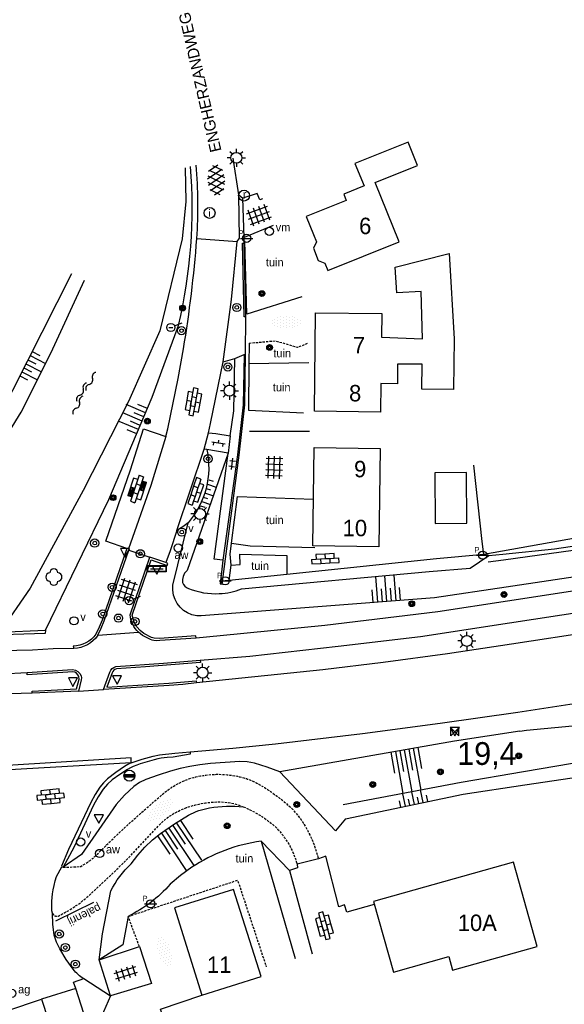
# Model space of a CAD drawing. Header units: metres. Extents: x 121538 to 126242, y 445257 to 454505.
# Tile 42 of 83: x 122615 to 122675, y 452358 to 452466. Entities that reach past the tile are written whole.
import ezdxf
from ezdxf.enums import TextEntityAlignment as Align

# ---------------------------------------------------------------- set-up
doc = ezdxf.new("R2010")
doc.units = ezdxf.units.M
doc.linetypes.add('STIPPELFIJN', pattern=[0.375, 0.25, -0.125])
for name, color, linetype in [('B01_F', 8, 'Continuous'), ('BOUWT04', 8, 'Continuous'), ('SYMBD01', 8, 'Continuous'), ('SYMBD02', 8, 'Continuous'), ('SYMBD03', 8, 'Continuous'), ('SYMBD04', 8, 'Continuous'), ('SYMBD05', 8, 'Continuous'), ('TEK-D05', 8, 'Continuous'), ('TEK-D06', 8, 'Continuous'), ('TEK-D20', 7, 'Continuous'), ('TER-T02', 8, 'RASTER'), ('TER-T04', 8, 'HAAG'), ('TER-T09', 8, 'Continuous'), ('TER-T34', 8, 'HAAG'), ('TOPOT06', 8, 'WALB'), ('TOPOT17', 8, 'Continuous'), ('TOPOT20', 8, 'Continuous'), ('TOPOT21', 8, 'Continuous'), ('TOPOT22', 8, 'Continuous'), ('TOPOT23', 8, 'Continuous'), ('TOPOT24', 8, 'Continuous'), ('TOPOT26', 8, 'Continuous'), ('TOPOT28', 8, 'Continuous'), ('TOPOT30', 8, 'Continuous'), ('TOPOT31', 8, 'Continuous'), ('TOPOT35', 8, 'Continuous'), ('TOPOT50', 8, 'Continuous'), ('TOPOV04', 8, 'Continuous'), ('WAT-T00', 8, 'Continuous'), ('WEG-T01', 8, 'Continuous'), ('WEG-T06', 8, 'STIPPELFIJN'), ('WEG-T21', 8, 'Continuous'), ('Z02', 8, 'Continuous')]:
    doc.layers.add(name, color=color, linetype=linetype)
doc.styles.add('ISO', font='provutr.shx')
doc.styles.add('rtw_iso', font='iso-rtw.shx')
doc.linetypes.add('HAAG', pattern='A,0.25,-0.25,[151,BLOK.SHX,S=0.25,R=0,X=0,Y=0],-0.25,0.25', length=1)
doc.linetypes.add('RASTER', pattern='A,0.25,-0.25,[150,BLOK.SHX,S=0.25,R=0,X=0,Y=0],-0.25,0.25', length=1)
doc.linetypes.add('WALB', pattern='A,0.5,[155,BLOK.SHX,S=0.25,R=0,X=0,Y=0],0.5', length=1)

# ---------------------------------------------------------------- blocks, each defined once
blk = doc.blocks.new('tegels-l')
for p, q in [((-0.62, -1.22), (-0.62, 1.22)), ((0, -1.22), (0, 1.22)), ((0.62, -1.22), (0.62, 1.22)), ((0.92, 0.95), (-0.92, 0.95)), ((0.92, 0.32), (-0.92, 0.32)), ((0.92, -0.3), (-0.92, -0.3)), ((0.92, -0.93), (-0.92, -0.93))]:
    blk.add_line(p, q)
blk = doc.blocks.new('halfverhard-m')
for p, q in [((-0.3125, 1.25), (-0.3125, 1.25)), ((-0.15625, 1.5625), (-0.15625, 1.5625)), ((0, 1.25), (0, 1.25)), ((0.15625, 1.5625), (0.15625, 1.5625)), ((0.3125, 1.25), (0.3125, 1.25)), ((-0.625, 0.625), (-0.625, 0.625)), ((-0.625, 0), (-0.625, 0)), ((-0.46875, 0.9375), (-0.46875, 0.9375)), ((-0.46875, 0.3125), (-0.46875, 0.3125)), ((-0.3125, 0.625), (-0.3125, 0.625)), ((-0.3125, 0), (-0.3125, 0)), ((-0.15625, 0.9375), (-0.15625, 0.9375)), ((-0.15625, 0.3125), (-0.15625, 0.3125)), ((0, 0.625), (0, 0.625)), ((0, 0), (0, 0)), ((0.15625, 0.9375), (0.15625, 0.9375)), ((0.15625, 0.3125), (0.15625, 0.3125)), ((0.3125, 0.625), (0.3125, 0.625)), ((0.3125, 0), (0.3125, 0)), ((0.46875, 0.9375), (0.46875, 0.9375)), ((0.46875, 0.3125), (0.46875, 0.3125)), ((0.625, 0.625), (0.625, 0.625)), ((0.625, 0), (0.625, 0)), ((-0.625, -0.625), (-0.625, -0.625)), ((-0.46875, -0.3125), (-0.46875, -0.3125)), ((-0.46875, -0.9375), (-0.46875, -0.9375)), ((-0.3125, -0.625), (-0.3125, -0.625)), ((-0.15625, -0.3125), (-0.15625, -0.3125)), ((-0.15625, -0.9375), (-0.15625, -0.9375)), ((0, -0.625), (0, -0.625)), ((0.15625, -0.3125), (0.15625, -0.3125)), ((0.15625, -0.9375), (0.15625, -0.9375)), ((0.3125, -0.625), (0.3125, -0.625)), ((0.46875, -0.3125), (0.46875, -0.3125)), ((0.46875, -0.9375), (0.46875, -0.9375)), ((0.625, -0.625), (0.625, -0.625)), ((-0.3125, -1.25), (-0.3125, -1.25)), ((-0.15625, -1.5625), (-0.15625, -1.5625)), ((0, -1.25), (0, -1.25)), ((0.15625, -1.5625), (0.15625, -1.5625)), ((0.3125, -1.25), (0.3125, -1.25))]:
    blk.add_line(p, q)
blk = doc.blocks.new('water-l')
at = {"linetype": 'Continuous'}
for centre, start, end in [((-0.47, 2.22), 309.7446, 50.2554), ((0.16, 1.47), 129.7446, 230.2554), ((-0.47, 0.72), 309.7446, 50.2554), ((-0.14, 0.75), 309.7446, 50.2554), ((0.49, 0), 129.7446, 230.2554), ((-0.47, -0.76), 309.7446, 50.2554), ((-0.14, -0.75), 309.7446, 50.2554), ((0.16, -1.51), 129.7446, 230.2554), ((-0.47, -2.26), 309.7446, 50.2554)]:
    blk.add_arc(centre, 0.488, start, end, dxfattribs=at)
blk = doc.blocks.new('talud')
for p, q in [((0, 0.75), (0.5, 0.75)), ((0, 0.5), (1, 0.5)), ((0, 0.25), (0.5, 0.25)), ((0, 0), (1, 0)), ((0, -0.25), (0.5, -0.25)), ((0, -0.5), (1, -0.5)), ((0, -0.75), (0.5, -0.75))]:
    blk.add_line(p, q)
blk = doc.blocks.new('asfalt-l')
for p, q in [((-0.93, 0.18), (0.7, 1.13)), ((-0.76, 1.01), (0.3, 1.62)), ((-0.7, 1.13), (0.93, 0.18)), ((-0.3, 1.62), (0.76, 1.01)), ((-0.89, -0.52), (0.89, 0.52)), ((-0.89, 0.52), (0.89, -0.52)), ((-0.93, -0.18), (0.7, -1.13)), ((-0.76, -1.01), (0.3, -1.62)), ((-0.7, -1.13), (0.93, -0.18)), ((-0.3, -1.62), (0.76, -1.01))]:
    blk.add_line(p, q)
blk = doc.blocks.new('bermverhardingblok-l')
at = {"linetype": 'Continuous'}
for p, q in [((-0.25, 1.5), (0.25, 1.5)), ((-0.25, 1.5), (-0.25, -1.5)), ((0.25, 1.5), (0.25, -1.5)), ((-0.75, 1), (-0.75, -1)), ((-0.25, 1), (-0.75, 1)), ((-0.75, 0), (-0.25, 0)), ((-0.25, 0.5), (0.25, 0.5)), ((0.75, 1), (0.25, 1)), ((0.25, 1), (0.75, 1)), ((0.75, 0), (0.25, 0)), ((0.35, 0.9), (0.35, 0.1)), ((0.65, 0.9), (0.35, 0.9)), ((0.65, 0.1), (0.35, 0.1)), ((0.45, 0.8), (0.45, 0.2)), ((0.55, 0.8), (0.45, 0.8)), ((0.55, 0.2), (0.45, 0.2)), ((0.55, 0.8), (0.55, 0.2)), ((0.65, 0.9), (0.65, 0.1)), ((0.75, -1), (0.75, 1)), ((-0.75, -1), (-0.25, -1)), ((-0.25, -1), (-0.75, -1)), ((-0.65, -0.1), (-0.35, -0.1)), ((-0.65, -0.9), (-0.65, -0.1)), ((-0.65, -0.9), (-0.35, -0.9)), ((-0.55, -0.2), (-0.45, -0.2)), ((-0.55, -0.8), (-0.55, -0.2)), ((-0.55, -0.8), (-0.45, -0.8)), ((-0.45, -0.8), (-0.45, -0.2)), ((-0.35, -0.9), (-0.35, -0.1)), ((-0.25, -0.5), (0.25, -0.5)), ((0.25, -1), (0.75, -1)), ((-0.25, -1.5), (0.25, -1.5))]:
    blk.add_line(p, q, dxfattribs=at)
blk = doc.blocks.new('struik')
at = {"linetype": 'Continuous'}
for centre, start, end in [((-0.44, 0), 91.0912, 268.9013), ((0, 0.44), 1.0233, 178.9632), ((0.44, 0), 271.6625, 88.3448), ((0, -0.45), 180.4729, 359.5406)]:
    blk.add_arc(centre, 0.45, start, end, dxfattribs=at)
blk = doc.blocks.new('tegels-m')
for p, q in [((-0.31, -1.23), (-0.31, 1.25)), ((0.31, -1.23), (0.31, 1.25)), ((0.62, 0.94), (-0.62, 0.94)), ((0.62, 0.31), (-0.62, 0.31)), ((0.62, -0.31), (-0.62, -0.31)), ((0.62, -0.94), (-0.62, -0.94))]:
    blk.add_line(p, q)
blk = doc.blocks.new('Prov-grensst')
blk.add_line((-0.67, 0), (0.67, 0))
blk.add_circle((0, 0), 0.45)
at = {"style": 'ISO'}
blk.add_text('P', height=0.6, dxfattribs=at).set_placement((-0.61, 0.58), align=Align.MIDDLE)
blk = doc.blocks.new('paal')
for radius in [0.45, 0.2]:
    blk.add_circle((0, 0), radius)
blk = doc.blocks.new('lichtmast')
for p, q in [((-0.6, 0), (-1, 0)), ((-0.71, 0.71), (-0.42, 0.42)), ((0, 0.6), (0, 1)), ((0.42, 0.42), (0.71, 0.71)), ((0.6, 0), (1, 0)), ((-0.42, -0.42), (-0.71, -0.71)), ((0, -0.6), (0, -1)), ((0.42, -0.42), (0.71, -0.71))]:
    blk.add_line(p, q)
blk.add_circle((0, 0), 0.6)
blk = doc.blocks.new('kilometerpaal')
for p, q in [((-0.44, 0.44), (0.44, -0.44)), ((-0.44, -0.44), (-0.44, 0.44)), ((0.44, 0.44), (-0.44, -0.44)), ((0.44, -0.44), (0.44, 0.44))]:
    blk.add_line(p, q)
at = {"style": 'rtw_iso'}
blk.add_attdef('KILOMETERPAAL', (0.59, 0.87), '', height=2.5, dxfattribs=at)
blk = doc.blocks.new('vlaggenmast')
blk.add_circle((0, 0), 0.45)
at = {"style": 'ISO'}
blk.add_attdef('VLAGGENMAST', (0.7, 0), '', height=0.9, dxfattribs=at)
blk = doc.blocks.new('BOOM')
for radius in [0.315, 0.225, 0.135]:
    blk.add_circle((0, 0), radius)
blk = doc.blocks.new('afsl-water')
blk.add_circle((0, 0), 0.45)
at = {"style": 'ISO'}
blk.add_attdef('AFSL-WATER', (0.7, 0), '', height=0.9, dxfattribs=at)
blk = doc.blocks.new('afsl-gas')
blk.add_circle((0, 0), 0.45)
at = {"style": 'ISO'}
blk.add_attdef('AFSL-GAS', (0.7, 0), '', height=0.9, dxfattribs=at)
blk = doc.blocks.new('verkeersbord')
for p, q in [((0.5, 0.32), (-0.5, 0.32)), ((-0.5, 0.32), (0, -0.6)), ((0, -0.6), (0.5, 0.32))]:
    blk.add_line(p, q)
blk = doc.blocks.new('verklikker')
blk.add_circle((0, 0), 0.45)
at = {"style": 'ISO'}
blk.add_attdef('VERKLIKKER', (0.7, 0), '', height=0.9, dxfattribs=at)
blk = doc.blocks.new('inspectieput')
blk.add_circle((0, 0), 0.6)
at = {"style": 'ISO'}
blk.add_text('i', height=0.8, dxfattribs=at).set_placement((0, 0), align=Align.MIDDLE)
blk = doc.blocks.new('kolk')
blk.add_circle((0, 0), 0.6)
at = {"style": 'ISO'}
blk.add_text('r', height=0.933, dxfattribs=at).set_placement((0.06, -0.33), align=Align.CENTER)
blk = doc.blocks.new('aanduidingsbord')
for p, q in [((-0.81, -0.33), (0, 0)), ((-1.45, -0.5), (-1.01, -0.5))]:
    blk.add_line(p, q)
blk.add_circle((-1.23, -0.5), 0.45)
blk = doc.blocks.new('balise')
blk.add_hatch(color=256).paths.add_polyline_path([(0.6, 0, 0.086579), (0.56, 0.2), (-0.56, 0.2, 0.086579), (-0.6, 0, 0.085386), (-0.57, -0.2), (0.57, -0.2, 0.085386)])
blk.add_circle((0, 0), 0.6)
blk = doc.blocks.new('plaatsnaam')
blk.add_line((-0.69, 0), (0.69, 0))
for points in [[(-1.05, 0.35), (1.05, 0.35), (1.05, -0.35), (-1.05, -0.35)], [(-0.99, 0.29), (0.99, 0.29), (0.99, -0.29), (-0.99, -0.29)]]:
    blk.add_lwpolyline(points, close=True)
blk = doc.blocks.new('klinkers-m')
for p, q in [((0, 1.5), (-0.5, 1.5)), ((-0.5, 1.5), (-0.5, 0.5)), ((0, 1.5), (0, 1)), ((-0.5, 0.5), (-0.5, -0.5)), ((0, 0.5), (-0.5, 0.5)), ((0.5, 1), (0, 1)), ((0, 1), (0, 0.5)), ((0, 0.5), (0, 0)), ((0.5, 0), (0, 0)), ((0, 0), (0, -0.5)), ((0.5, 0), (0.5, 1)), ((0.5, -1), (0.5, 0)), ((-0.5, -0.5), (-0.5, -1.5)), ((0, -0.5), (-0.5, -0.5)), ((0, -0.5), (0, -1)), ((0, -1), (0.5, -1)), ((0, -1), (0, -1.5)), ((-0.5, -1.5), (0, -1.5))]:
    blk.add_line(p, q)
blk = doc.blocks.new('klinkers-l')
at = {"linetype": 'Continuous'}
for p, q in [((0.25, 1.5), (-0.25, 1.5)), ((-0.25, 1.5), (-0.25, 0.5)), ((0.25, 0.5), (0.25, 1.5)), ((-0.25, 1), (-0.75, 1)), ((-0.75, 1), (-0.75, 0)), ((-0.25, 0), (-0.75, 0)), ((-0.75, 0), (-0.75, -1)), ((0.25, 0.5), (-0.25, 0.5)), ((-0.25, 0.5), (-0.25, -0.5)), ((0.75, 1), (0.25, 1)), ((0.25, -0.5), (0.25, 0.5)), ((0.75, 0), (0.75, 1)), ((-0.75, -1), (-0.25, -1)), ((-0.25, -0.5), (-0.25, 0)), ((0.25, -0.5), (-0.25, -0.5)), ((-0.25, -0.5), (-0.25, -1.5)), ((0.75, 0), (0.25, 0)), ((0.25, 0), (0.25, -0.5)), ((0.25, -1.5), (0.25, -0.5)), ((0.25, -1), (0.75, -1)), ((0.75, -1), (0.75, 0)), ((-0.25, -1.5), (0.25, -1.5))]:
    blk.add_line(p, q, dxfattribs=at)
blk = doc.blocks.new('klinkers-s')
for p, q in [((-0.31, 0.5), (0, 0.5)), ((0, -0.75), (0, 0.75)), ((0, 0), (0.31, 0)), ((0, -0.5), (-0.31, -0.5))]:
    blk.add_line(p, q)
blk = doc.blocks.new('tegels-s')
for p, q in [((0.3125, 0.3125), (-0.3125, 0.3125)), ((0, -0.625), (0, 0.625)), ((0.3125, -0.3125), (-0.3125, -0.3125))]:
    blk.add_line(p, q)

msp = doc.modelspace()

# ---------------------------------------------------------------- linework, layer by layer
at = {"layer": 'B01_F'}
for points in [[(122647.15, 452440.53), (122647.68, 452439.2), (122648.41, 452438.91), (122648.74, 452438.1), (122656.54, 452441.22), (122653.92, 452447.75), (122658.55, 452449.61), (122657.53, 452452.14), (122651.71, 452449.81), (122652.7, 452447.36), (122650.48, 452446.47), (122650.76, 452445.78), (122646.37, 452444.02), (122647.17, 452442.02)], [(122647.17, 452442.02), (122647.49, 452441.23), (122647.15, 452440.53)], [(122662.58, 452430.62), (122662.51, 452425.06), (122659.04, 452425.1), (122659.07, 452427.81), (122656.38, 452427.84), (122656.36, 452425.69), (122654.55, 452425.71), (122654.51, 452422.58), (122647.26, 452422.67), (122647.39, 452433.47), (122654.64, 452433.37), (122654.61, 452430.77), (122659.1, 452430.62), (122658.96, 452435.78), (122656.28, 452435.63), (122656.12, 452438.46), (122662.02, 452439.95)], [(122662.02, 452439.95), (122662.58, 452430.62)], [(122654.48, 452418.6), (122654.33, 452407.8), (122647.08, 452407.91), (122647.23, 452418.7), (122654.48, 452418.6)], [(122663.97, 452410.39), (122663.94, 452415.94), (122660.48, 452415.92), (122660.51, 452410.37), (122663.97, 452410.39)], [(122671.68, 452364.01), (122669.08, 452373.27), (122653.74, 452368.95), (122655.92, 452361.19), (122661.99, 452362.9), (122662.41, 452361.41), (122671.68, 452364.01)], [(122641.41, 452360.71), (122638.4, 452370.27), (122631.93, 452368.24), (122634.93, 452358.67), (122641.41, 452360.71)]]:
    msp.add_lwpolyline(points, dxfattribs=at)
at = {"layer": 'BOUWT04'}
for points in [[(122617.76, 452398.67), (122617.74, 452398.32), (122610.71, 452398.08), (122610.44, 452398.08)], [(122612.73, 452398.46), (122617.76, 452398.67)]]:
    msp.add_lwpolyline(points, dxfattribs=at)
at = {"layer": 'TER-T02', "flags": 128}
for points in [[(122645.88, 452435.22), (122639.85, 452433.32)], [(122665.83, 452406.97), (122665.67, 452408.39), (122664.75, 452416.76)], [(122693.88, 452411.98), (122667.9, 452407.34), (122665.83, 452406.97)], [(122638.13, 452405.81), (122638.03, 452406.99), (122638.15, 452408.22)], [(122665.83, 452406.97), (122660.64, 452406.5), (122644.23, 452404.77)], [(122637.9, 452404.11), (122638.13, 452405.81)], [(122644.23, 452404.77), (122637.9, 452404.11)], [(122637.9, 452404.11), (122637.47, 452404.07)]]:
    msp.add_lwpolyline(points, dxfattribs=at)
at = {"layer": 'TER-T04', "flags": 128}
for points in [[(122639.85, 452433.32), (122639.63, 452441.35)], [(122640.09, 452430.13), (122640.07, 452427.86)], [(122640.07, 452427.86), (122640.04, 452422.78), (122646.07, 452422.49)], [(122640.13, 452420.5), (122646.71, 452420.47)], [(122638.15, 452408.22), (122638.83, 452413.34), (122647.15, 452413.05)], [(122641.41, 452375.55), (122645.16, 452362.7)]]:
    msp.add_lwpolyline(points, dxfattribs=at)
at = {"layer": 'TER-T09'}
for points in [[(122617.76, 452398.67), (122624.73, 452413.01), (122629.48, 452424.23), (122632.36, 452432.08, 0.078391), (122633.68, 452449.49)], [(122620.62, 452437.72), (122606, 452408.92), (122604.8, 452407.54), (122602.07, 452407.1), (122586.01, 452407.91), (122553.88, 452410.59, -0.007922), (122535.69, 452413.31, -0.014561), (122525.87, 452415.24)]]:
    msp.add_lwpolyline(points, format="xyb", dxfattribs=at)
for points in [[(122822.61, 452438.82), (122823.2, 452434.43), (122822.15, 452432.16), (122820.5, 452431.45), (122809.89, 452430.01), (122796.69, 452427.91), (122769.57, 452422.73), (122755.39, 452419.68), (122746.18, 452417.69), (122718.27, 452411.67), (122689.06, 452406.51), (122668.27, 452403.4)], [(122670.52, 452387.72), (122681.76, 452388.79), (122684.22, 452389.31), (122707.61, 452394.28), (122736.33, 452399.6), (122758.23, 452404.46), (122763.16, 452405.56), (122788.7, 452410.45), (122811.93, 452413.76), (122825.01, 452414.84), (122825.42, 452410.09), (122825.68, 452406.96)], [(122667.93, 452407.01), (122673.57, 452407.58), (122691.55, 452410.24), (122693.88, 452411.98)], [(122669.77, 452387.61), (122662.62, 452386.53), (122643.46, 452383.15)], [(122650.67, 452377.99), (122663.56, 452380.72), (122670.33, 452381.73), (122684.92, 452383.89), (122689.95, 452386.51)]]:
    msp.add_lwpolyline(points, dxfattribs=at)
at = {"layer": 'TER-T34', "flags": 128}
msp.add_lwpolyline([(122646.65, 452427.98), (122640.07, 452427.86)], dxfattribs=at)
at = {"layer": 'TOPOT06', "flags": 128}
msp.add_lwpolyline([(122633.08, 452449.34), (122633.17, 452445.66), (122632.74, 452441.57), (122630.31, 452431.47), (122626.88, 452423.73), (122621.91, 452413.97), (122616.09, 452403.29), (122612.73, 452398.46)], dxfattribs=at)
at = {"layer": 'TOPOT17'}
msp.add_lwpolyline([(122623.03, 452368.82), (122618.85, 452366.79)], dxfattribs=at)
at = {"layer": 'TOPOT50'}
for points in [[(122637.82, 452418.08), (122633.29, 452405.22), (122633.03, 452404.92), (122632.86, 452404.57), (122632.78, 452404.23), (122632.81, 452403.89, 0.255622), (122633.44, 452403.26, 0.107931), (122636.83, 452402.68, 0.081485), (122639.28, 452403.21), (122659.86, 452405.09), (122664.34, 452405.47), (122666.39, 452406.85), (122667.93, 452407.01)], [(122668.27, 452403.4), (122660.43, 452402.23), (122634.84, 452400.24), (122634.35, 452400.26, -0.357014), (122631.73, 452403.05), (122631.75, 452403.61), (122633.42, 452410.44)], [(122623.66, 452362.56), (122624.04, 452365.4), (122624.95, 452370.11, -0.097438), (122627.17, 452373.07), (122627.89, 452374.02), (122628.68, 452374.91), (122629.5, 452375.69), (122630.39, 452376.4), (122631.9, 452377.44), (122633.47, 452378.4, -0.091603), (122635.76, 452379.2, -0.060479), (122639.46, 452379.33)], [(122641.41, 452375.55, 0.056574), (122637.44, 452374.55, 0.056574), (122633.81, 452372.69), (122632.59, 452371.81), (122631.45, 452370.83, -0.09578), (122626.84, 452367.31)]]:
    msp.add_lwpolyline(points, format="xyb", dxfattribs=at)
for points in [[(122666.33, 452406.16), (122667.99, 452406.39), (122688.52, 452409.23), (122695.26, 452410.26)], [(122669.77, 452387.61), (122670.52, 452387.72)], [(122689.95, 452386.51), (122670.2, 452383.17), (122663.34, 452382), (122650.42, 452379.53)], [(122643.46, 452383.15), (122642.09, 452383.68), (122640.69, 452384.1), (122639.89, 452384.24), (122639.08, 452384.27), (122637.46, 452384.19), (122635.85, 452384.06), (122634.71, 452383.92), (122633.59, 452383.74), (122632.53, 452383.51), (122631.48, 452383.23), (122630.12, 452382.8), (122628.78, 452382.33), (122628.08, 452382), (122627.45, 452381.55), (122626.44, 452380.61), (122625.52, 452379.57), (122621.71, 452374.09), (122619.71, 452372.69)], [(122650.67, 452377.99), (122649.58, 452376.7), (122643.46, 452383.15)], [(122644.52, 452372.35), (122641.41, 452375.55)], [(122626.84, 452367.31), (122626.24, 452364.2), (122623.66, 452362.56)]]:
    msp.add_lwpolyline(points, dxfattribs=at)
at = {"layer": 'TOPOV04'}
msp.add_lwpolyline([(122621.38, 452392.01), (122624.12, 452392.16)], dxfattribs=at)
at = {"layer": 'WAT-T00'}
msp.add_lwpolyline([(122525.95, 452413.51, 0.014697), (122535.37, 452411.64, 0.007971), (122552.87, 452408.99), (122585.96, 452406.61), (122593.94, 452406.08), (122604.15, 452406.2), (122605.56, 452406.56), (122610.52, 452415.2), (122615.09, 452422.55), (122618.36, 452429.02), (122622.06, 452437.05)], format="xyb", dxfattribs=at)
at = {"layer": 'WEG-T01'}
for points in [[(122638.99, 452446.4), (122638.35, 452450.42)], [(122638.79, 452441.28), (122639.03, 452441.63), (122638.99, 452446.4)], [(122638.99, 452446.4), (122639.42, 452446.01)], [(122641.55, 452445.94), (122641.28, 452445.84), (122640.99, 452446.52), (122639.42, 452446.01)], [(122639.54, 452441.72), (122639.42, 452446.01)], [(122642.73, 452443.01), (122639.54, 452441.72)], [(122634.36, 452441.6), (122638.79, 452441.28)], [(122637.24, 452428.09), (122638.17, 452434.92), (122638.79, 452441.28)], [(122639.55, 452441.09), (122639.54, 452441.72)], [(122639.73, 452433.03), (122639.56, 452433.01), (122639.38, 452441.08), (122639.55, 452441.09)], [(122639.73, 452433.03), (122639.55, 452441.09)], [(122639.72, 452428.92), (122639.73, 452433.03)], [(122637.23, 452406.35), (122636.93, 452403.75), (122637.15, 452403.73), (122639.01, 452417.87), (122639.62, 452423.38), (122639.72, 452428.92)], [(122639.54, 452428.9), (122639.43, 452423.37), (122638.83, 452417.91), (122637.23, 452406.35)], [(122637.24, 452428.09), (122638.54, 452428.44)], [(122638.02, 452419.98), (122638.41, 452422.7), (122638.54, 452428.44)], [(122638.54, 452428.44), (122639.54, 452428.9)], [(122639.54, 452428.9), (122639.72, 452428.92)], [(122635.63, 452420.31), (122635.88, 452421.34), (122637.24, 452428.09)], [(122626.7, 452407.64), (122624.4, 452408.42), (122627.1, 452416.25), (122628.53, 452420.73), (122630.95, 452419.91)], [(122630.95, 452419.91), (122629.31, 452414.55), (122626.87, 452407.59)], [(122635.18, 452418.52), (122635.63, 452420.31)], [(122635.63, 452420.31), (122636.44, 452420.23), (122638.02, 452419.98)], [(122638.02, 452419.98), (122637.82, 452418.08)], [(122632.18, 452409.61), (122635.18, 452418.52)], [(122635.46, 452418.47), (122635.18, 452418.52)], [(122637.82, 452418.08), (122635.46, 452418.47)], [(122637.23, 452406.35), (122636.25, 452406.47), (122637.82, 452418.08)], [(122633.63, 452385.34), (122638.32, 452385.76), (122642.99, 452386.24), (122652.52, 452387.35), (122661.06, 452388.47), (122669.58, 452389.7), (122676.21, 452390.7), (122682.83, 452391.76), (122708.89, 452396.21), (122713.73, 452397.07), (122725.28, 452399.34), (122736.82, 452401.73), (122757.91, 452406.2), (122768.4, 452408.42), (122777.88, 452410.37), (122782.71, 452411.3), (122797.24, 452413.94), (122802.05, 452414.76), (122805.33, 452415.27), (122808.61, 452415.82), (122813.58, 452416.43), (122816.26, 452416.67), (122822.98, 452417.08)], [(122633.42, 452410.44), (122632.83, 452409.99), (122632.18, 452409.61)], [(122632.18, 452409.61), (122631.46, 452407.37), (122630.98, 452406.08)], [(122638.15, 452408.22), (122640.21, 452407.92), (122647.29, 452407.72)], [(122623.52, 452398.13), (122623.89, 452398.9), (122624.22, 452399.69), (122626.9, 452407.45)], [(122626.87, 452407.59), (122626.7, 452407.64)], [(122626.87, 452407.59), (122626.94, 452407.57), (122626.9, 452407.45)], [(122626.9, 452407.45), (122629.2, 452406.69)], [(122630.98, 452406.08), (122629.2, 452406.69)], [(122638.13, 452405.81), (122639.12, 452405.89), (122639.07, 452407), (122644.22, 452406.86), (122644.23, 452404.77)], [(122623.52, 452398.13), (122627.98, 452398.46)], [(122634.29, 452397.82), (122630.3, 452397.53), (122629.98, 452397.52), (122629.66, 452397.55), (122629.47, 452397.58), (122629.29, 452397.65), (122628.85, 452397.86), (122628.42, 452398.1), (122628.19, 452398.27), (122627.98, 452398.46)], [(122620.87, 452396.67), (122618.61, 452396.62), (122616.35, 452396.5), (122609.45, 452396.34)], [(122607.87, 452393.59), (122610.45, 452393.72), (122613.02, 452393.9), (122615.75, 452394.04)], [(122634.33, 452392.92), (122632.83, 452392.73), (122631.33, 452392.61), (122624.12, 452392.16)], [(122616.31, 452391.76), (122606.67, 452391.49)], [(122621.38, 452392.01), (122616.31, 452391.76)], [(122627.18, 452384.14), (122628.36, 452384.54), (122629.57, 452384.88), (122630.28, 452385.02), (122631.96, 452385.2), (122633.63, 452385.34)], [(122627.18, 452384.14), (122627.16, 452384.68), (122610.01, 452383.63), (122609.97, 452383.14)], [(122627.18, 452384.14), (122609.97, 452383.14)], [(122627.18, 452384.14), (122626.8, 452383.96), (122626.43, 452383.75), (122625.49, 452383.08), (122624.58, 452382.38), (122624.12, 452381.96), (122623.73, 452381.47), (122623.2, 452380.66), (122622.76, 452379.8), (122620.31, 452374.66), (122619.51, 452372.8), (122619.57, 452372.76)], [(122647.7, 452373.62), (122645.36, 452373.05)], [(122653.83, 452368.62), (122650.82, 452367.76), (122650.57, 452368.58), (122649.94, 452368.35), (122648.5, 452373.93), (122647.7, 452373.62)], [(122618.54, 452367.67), (122618.48, 452367.92), (122618.46, 452368.18), (122618.48, 452368.98), (122618.55, 452369.77), (122618.62, 452370.24), (122618.71, 452370.71), (122618.83, 452371.2), (122618.98, 452371.68), (122619.57, 452372.76)], [(122619.57, 452372.76), (122619.71, 452372.69)], [(122645.36, 452373.05), (122645.42, 452372.65), (122644.52, 452372.35)], [(122644.52, 452372.35), (122647, 452363.2)], [(122623.66, 452362.56), (122628.07, 452364)], [(122628.07, 452364), (122629.41, 452359.95), (122624.9, 452358.59)], [(122624.9, 452358.59), (122623.66, 452362.56)], [(122621.08, 452359.41), (122620.85, 452360.11), (122621.98, 452360.5)], [(122621.98, 452360.5), (122624.9, 452358.59)], [(122621.08, 452359.41), (122617.33, 452358.24)], [(122622.87, 452353.92), (122621.08, 452359.41)], [(122613.53, 452356.98), (122617.33, 452358.24)], [(122617.33, 452358.24), (122620.28, 452349.23)], [(122624.9, 452358.59), (122622.87, 452353.92)], [(122630.75, 452356.01), (122630.37, 452357.16), (122634.93, 452358.67)]]:
    msp.add_lwpolyline(points, dxfattribs=at)
for points in [[(122634.36, 452441.6, 0.042598), (122634.28, 452449.65, 0.042598)], [(122630.95, 452419.91), (122631.17, 452420.73), (122632.31, 452426.26), (122632.9, 452429.51, 0.023168), (122634.36, 452441.6)], [(122824.06, 452429.92), (122817.09, 452429.06), (122810.12, 452428.15), (122798.81, 452426.37), (122792.29, 452425.23), (122782.36, 452423.36), (122772.43, 452421.43), (122761.23, 452419.1), (122755.72, 452417.94), (122722.7, 452410.97, -0.017967), (122685.11, 452404.41), (122668.42, 452401.84), (122660.78, 452400.67), (122648.42, 452399.2), (122636.93, 452398.05), (122634.29, 452397.82)], [(122634.75, 452395.38), (122640.18, 452395.84), (122649.87, 452396.91), (122658.9, 452398), (122668.65, 452399.48), (122685.4, 452402.03, 0.014603), (122723.54, 452408.73), (122756.15, 452415.61), (122761.47, 452416.74), (122772.8, 452419.05), (122782.86, 452420.99), (122792.93, 452422.88), (122800.22, 452424.18), (122807.53, 452425.38), (122810.38, 452425.79), (122821.19, 452427.18), (122823.38, 452427.35), (122823.39, 452427.08)], [(122821.56, 452425.28), (122820.77, 452425.19), (122816.23, 452424.26), (122813.79, 452423.95, 0.018347), (122773.28, 452417.04), (122756.54, 452413.52), (122735.68, 452409.12), (122727.81, 452407.42), (122719.93, 452405.79), (122697.63, 452401.76), (122677.98, 452398.53), (122668.87, 452397.13), (122661.84, 452396.09), (122654.81, 452395.12), (122648.19, 452394.32), (122634.33, 452392.92)], [(122635.46, 452418.47, -0.235151), (122633.42, 452410.44)], [(122627.98, 452398.46, -0.180704), (122627.04, 452400.37), (122629.2, 452406.69)], [(122623.52, 452398.13, -0.234808), (122620.87, 452396.67)], [(122624.12, 452392.16), (122624.84, 452394.08, -0.240952), (122625.48, 452394.69), (122630.71, 452395.05), (122634.75, 452395.38)], [(122615.75, 452394.04), (122620.75, 452394.36, -0.32536), (122621.67, 452393.66), (122621.71, 452393.45), (122621.7, 452393.24), (122621.38, 452392.01)], [(122621.98, 452360.5, -0.120011), (122620.82, 452361.52), (122620.04, 452362.6), (122619.33, 452363.74), (122618.97, 452364.48), (122618.74, 452365.27), (122618.57, 452366.47), (122618.54, 452367.67)]]:
    msp.add_lwpolyline(points, format="xyb", dxfattribs=at)
at = {"layer": 'WEG-T06', "flags": 128}
for points in [[(122640.09, 452430.13), (122642.98, 452430.39), (122645.4, 452429.68), (122646.63, 452430.16)], [(122626.84, 452367.31), (122638.84, 452371.28), (122641.98, 452361.79)], [(122628.07, 452364), (122626.84, 452367.31)]]:
    msp.add_lwpolyline(points, dxfattribs=at)
for points in [[(122619.71, 452372.69), (122621.65, 452372.78), (122622.17, 452373.11), (122622.68, 452373.45), (122622.94, 452373.66), (122623.18, 452373.88), (122623.44, 452374.13), (122623.7, 452374.38), (122624.08, 452374.76), (122624.47, 452375.14), (122625.78, 452376.4), (122627.11, 452377.63), (122628.92, 452379.24), (122630.76, 452380.82, -0.123605), (122634.5, 452382.65, -0.110811), (122639.12, 452382.6, -0.07266), (122641.2, 452381.78, -0.045431), (122644.13, 452379.72, -0.084516), (122646.24, 452377.21, -0.071662), (122647.7, 452373.62, 0.071662)], [(122618.54, 452367.67, 0.45654), (122619.25, 452367.37), (122620.48, 452368.05), (122621.64, 452368.84), (122622.71, 452369.74), (122624.86, 452371.75), (122626.96, 452373.81), (122630.3, 452377.38, -0.083117), (122632.34, 452378.86, -0.092977), (122636.04, 452379.83), (122636.93, 452379.87), (122637.82, 452379.8), (122638.66, 452379.62), (122639.46, 452379.33)], [(122639.46, 452379.33, -0.0811), (122643.02, 452377.1, -0.125468), (122645.36, 452373.05)]]:
    msp.add_lwpolyline(points, format="xyb", dxfattribs=at)
at = {"layer": 'WEG-T21'}
for points in [[(122626.7, 452407.64), (122623.99, 452399.78), (122623.67, 452399), (122623.3, 452398.25, -0.236132), (122620.8, 452396.92), (122620.87, 452396.67)], [(122634.75, 452395.38), (122634.77, 452395.13), (122628.74, 452394.66), (122625.55, 452394.45, 0.242692), (122625.07, 452393.99), (122624.49, 452392.44), (122631.31, 452392.86), (122634.3, 452393.13), (122634.33, 452392.92)], [(122616.31, 452391.76), (122616.3, 452392.01), (122621.18, 452392.25), (122621.46, 452393.31), (122621.43, 452393.59, 0.315724), (122620.77, 452394.12), (122615.76, 452393.79), (122615.75, 452394.04)]]:
    msp.add_lwpolyline(points, format="xyb", dxfattribs=at)
for points in [[(122634.29, 452397.82), (122634.26, 452398.06), (122630.29, 452397.78), (122629.69, 452397.8), (122629.39, 452397.88), (122628.55, 452398.32), (122628.16, 452398.63), (122627.78, 452399.06), (122627.51, 452399.56), (122627.37, 452399.93), (122627.28, 452400.32), (122629.35, 452406.37), (122631.13, 452405.76), (122631.2, 452405.99), (122630.98, 452406.08)], [(122633.63, 452385.34), (122633.64, 452385.09), (122631.76, 452384.76), (122631.11, 452384.71), (122630.47, 452384.64), (122630.08, 452384.57), (122629.7, 452384.48), (122628.92, 452384.26), (122628.15, 452384.02), (122627.77, 452383.89), (122627.38, 452383.74), (122627.08, 452383.59), (122626.78, 452383.42), (122625.93, 452382.85), (122625.09, 452382.26), (122624.56, 452381.8), (122624.1, 452381.27), (122623.53, 452380.41), (122623.04, 452379.49), (122620.89, 452374.85), (122619.71, 452372.69)]]:
    msp.add_lwpolyline(points, dxfattribs=at)

# ---------------------------------------------------------------- block references
at = {"layer": 'SYMBD01', "rotation": 4.155424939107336}
msp.add_blockref('asfalt-l', (122636.49, 452448.02), dxfattribs=at)
at = {"layer": 'SYMBD02'}
for name, p, rotation in [('halfverhard-m', (122644.18, 452432.43), 270), ('klinkers-l', (122633.99, 452423.7), 349.8447747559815), ('klinkers-s', (122636.74, 452419.18), 82.02797144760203), ('bermverhardingblok-l', (122627.82, 452414.15), 341.4243372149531), ('klinkers-m', (122634.33, 452413.81), 341.119768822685), ('klinkers-m', (122648.44, 452406.52), 93.20476872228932), ('klinkers-l', (122618.33, 452380.44), 275.5425434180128), ('halfverhard-m', (122630.35, 452378.96), 310.1210007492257), ('klinkers-l', (122648.35, 452366.29), 15.14524810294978), ('halfverhard-m', (122630.83, 452363.45), 198.4113360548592)]:
    msp.add_blockref(name, p, dxfattribs=dict(at, rotation=rotation))
at = {"layer": 'SYMBD03'}
for name, p, rotation in [('tegels-l', (122641.18, 452444.15), 290.0671304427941), ('tegels-s', (122638.24, 452416.9), 352.161501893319), ('tegels-l', (122642.85, 452416.52), 358.1516865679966), ('tegels-l', (122626.67, 452403.03), 341.4826328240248), ('tegels-m', (122626.56, 452361.1), 107.5709528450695)]:
    msp.add_blockref(name, p, dxfattribs=dict(at, rotation=rotation))
at = {"layer": 'SYMBD04', "yscale": 2}
for p, xscale, zscale, rotation in [((122615.62, 452427.87), 1.923914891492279, 1.923914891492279, 333.0755856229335), ((122628.36, 452421.58), 2.300559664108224, 2.300559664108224, 157.0509066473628), ((122635.22, 452413.73), 1.012261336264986, 1.012261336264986, 341.8177239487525), ((122655.21, 452401.82), 2.832394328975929, 2.832394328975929, 94.44716227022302), ((122657.12, 452385.56), 4.665919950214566, 4.665919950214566, 280.0243549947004), ((122658.22, 452379.59), 1.406361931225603, 1.406361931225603, 101.9580857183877), ((122631.31, 452376.99), 4.909003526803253, 4.909003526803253, 303.6919599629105)]:
    msp.add_blockref('talud', p, dxfattribs=dict(at, xscale=xscale, zscale=zscale, rotation=rotation))
at = {"layer": 'SYMBD05', "rotation": 151.4992134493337}
msp.add_blockref('water-l', (122621.89, 452424.69), dxfattribs=at)
at = {"layer": 'TOPOT20'}
for p in [(122632.74, 452432.35), (122628.18, 452402.42)]:
    msp.add_blockref('aanduidingsbord', p, dxfattribs=at)
at = {"layer": 'TOPOT21'}
for p in [(122638.7, 452450.44), (122637.95, 452424.92), (122634.71, 452411.41), (122663.97, 452397.5), (122635, 452394.02)]:
    msp.add_blockref('lichtmast', p, dxfattribs=at)
at = {"layer": 'TOPOT22'}
for name, p in [('Prov-grensst', (122639.83, 452441.61)), ('paal', (122638.75, 452434.04)), ('paal', (122632.69, 452431.5)), ('paal', (122637.77, 452427.52)), ('paal', (122635.6, 452417.46)), ('paal', (122632.72, 452409.42)), ('paal', (122623.17, 452408.22)), ('Prov-grensst', (122665.7, 452406.9)), ('paal', (122628.17, 452407.05)), ('Prov-grensst', (122637.47, 452404.09)), ('paal', (122625.08, 452403.38)), ('paal', (122624.05, 452400.46)), ('paal', (122625.78, 452400)), ('paal', (122627.59, 452399.63)), ('Prov-grensst', (122629.3, 452368.69)), ('paal', (122619.28, 452365.38)), ('paal', (122619.95, 452363.9)), ('paal', (122621.04, 452362.08))]:
    msp.add_blockref(name, p, dxfattribs=at)
at = {"layer": 'TOPOT23'}
msp.add_blockref('kolk', (122639.55, 452446.3), dxfattribs=at)
at = {"layer": 'TOPOT24'}
ref = msp.add_blockref('afsl-water', (122632.33, 452407.69), dxfattribs=at)
ref.add_attrib('AFSL-WATER', 'aw', (122631.91, 452406.49), dxfattribs={"height": 0.9, "style": 'ISO'})
ref = msp.add_blockref('afsl-water', (122623.71, 452374.21), dxfattribs=at)
ref.add_attrib('AFSL-WATER', 'aw', (122624.4, 452374.21), dxfattribs={"height": 0.9, "style": 'ISO'})
ref = msp.add_blockref('afsl-gas', (122614.07, 452358.88), dxfattribs=at)
ref.add_attrib('AFSL-GAS', 'ag', (122614.77, 452358.88), dxfattribs={"height": 0.9, "style": 'ISO'})
at = {"layer": 'TOPOT26'}
for name, p in [('BOOM', (122641.51, 452435.56)), ('BOOM', (122632.81, 452433.98)), ('BOOM', (122642.35, 452429.66)), ('BOOM', (122628.95, 452421.59)), ('BOOM', (122625.18, 452413.2)), ('BOOM', (122634.68, 452408.38)), ('struik', (122618.69, 452404.5)), ('BOOM', (122668.05, 452402.59)), ('BOOM', (122657.93, 452401.58)), ('BOOM', (122669.66, 452384.9)), ('BOOM', (122661.07, 452383.14)), ('BOOM', (122653.65, 452381.76)), ('BOOM', (122645.32, 452379.57)), ('BOOM', (122637.69, 452377.25))]:
    msp.add_blockref(name, p, dxfattribs=at)
at = {"layer": 'TOPOT28'}
msp.add_blockref('inspectieput', (122635.76, 452444.4), dxfattribs=at)
at = {"layer": 'TOPOT30'}
for name, p in [('verkeersbord', (122626.48, 452407.29)), ('plaatsnaam', (122629.97, 452405.41)), ('verkeersbord', (122629.97, 452405.41)), ('verkeersbord', (122625.62, 452393.36)), ('verkeersbord', (122620.78, 452393.12)), ('verkeersbord', (122662.66, 452387.69)), ('balise', (122626.97, 452382.73)), ('verkeersbord', (122623.62, 452378.12))]:
    msp.add_blockref(name, p, dxfattribs=at)
ref = msp.add_blockref('kilometerpaal', (122662.65, 452387.53), dxfattribs=at)
ref.add_attrib('KILOMETERPAAL', '19,4', (122662.92, 452383.91), dxfattribs={"height": 2.5, "style": 'rtw_iso'})
at = {"layer": 'TOPOT31'}
ref = msp.add_blockref('verklikker', (122632.72, 452409.42), dxfattribs=at)
ref.add_attrib('VERKLIKKER', 'v', (122633.42, 452409.42), dxfattribs={"height": 0.9, "style": 'ISO'})
ref = msp.add_blockref('verklikker', (122620.89, 452399.7), dxfattribs=at)
ref.add_attrib('VERKLIKKER', 'v', (122621.59, 452399.7), dxfattribs={"height": 0.9, "style": 'ISO'})
ref = msp.add_blockref('verklikker', (122621.63, 452375.47), dxfattribs=at)
ref.add_attrib('VERKLIKKER', 'v', (122622.19, 452375.94), dxfattribs={"height": 0.9, "style": 'ISO'})
at = {"layer": 'TOPOT35'}
ref = msp.add_blockref('vlaggenmast', (122642.31, 452442.38), dxfattribs=at)
ref.add_attrib('VLAGGENMAST', 'vm', (122643.01, 452442.38), dxfattribs={"height": 0.9, "style": 'ISO'})

# ---------------------------------------------------------------- texts
at = {"layer": 'TEK-D05', "style": 'ISO'}
for p in [(122641.94, 452438.55), (122642.76, 452428.58), (122642.7, 452424.85), (122641.94, 452410.3), (122640.33, 452405.29), (122638.61, 452373.22)]:
    msp.add_text('tuin', height=0.9, dxfattribs=at).set_placement(p)
at = {"layer": 'TEK-D06', "style": 'ISO'}
msp.add_text('ENGHERZANDWEG', height=1.25, rotation=102.9334, dxfattribs=at).set_placement((122637.08, 452451.22))
at = {"layer": 'TEK-D20', "style": 'ISO'}
msp.add_text('palenrij', height=0.9, rotation=205.969, dxfattribs=at).set_placement((122623.6, 452368.72))
at = {"layer": 'Z02', "style": 'ISO'}
for s, p in [('6', (122652.16, 452442.08)), ('7', (122651.49, 452429.02)), ('8', (122651.06, 452423.75)), ('9', (122651.61, 452415.43)), ('10', (122650.36, 452408.97)), ('10A', (122662.98, 452365.71)), ('11', (122635.48, 452361.12))]:
    msp.add_text(s, height=1.8, dxfattribs=at).set_placement(p)

doc.saveas('drawing.dxf')
